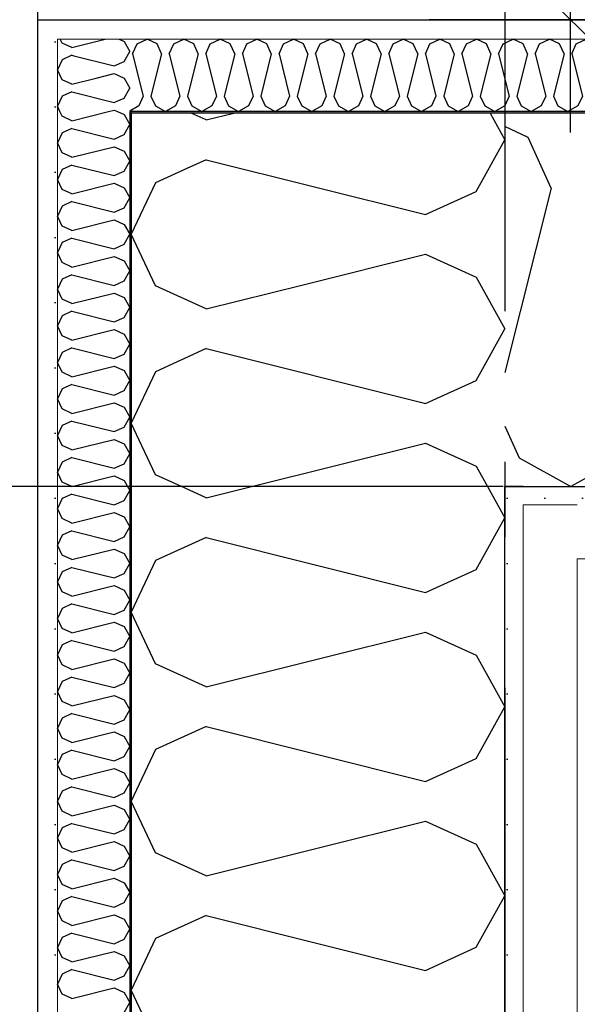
# Model space of a CAD drawing. Header units: millimetres. Extents: x -5000 to 341424, y -9235 to 550260.
# Tile 18 of 236: x 281214 to 281584, y 349127 to 349781. Entities that reach past the tile are written whole.
import ezdxf
from ezdxf.enums import TextEntityAlignment as Align

# ---------------------------------------------------------------- set-up
doc = ezdxf.new("R2010")
doc.units = ezdxf.units.MM
doc.header["$LTSCALE"] = 0.5
doc.header["$MEASUREMENT"] = 0
doc.linetypes.add('Akselinje', pattern=[1500, 1000, -200, 100, -200])
doc.linetypes.add('PLINE', pattern=[0])
for name, color, linetype in [('232- Ikke-bærende yttervegger (Skravur)(Nye konstruksjoner)', 7, 'Continuous'), ('232- Ikke-bærende yttervegger(Nye konstruksjoner)', 7, 'Continuous'), ('255- Gulvoverflate(Nye konstruksjoner)', 7, 'Continuous'), ('82-- Modullinjer(Nye konstruksjoner)', 7, 'Continuous'), ('842-M___1_50 Målsetting bygning', 7, 'Continuous'), ('842-M___1_50 Målsetting bygning(Nye konstruksjoner)', 7, 'Continuous'), ('862- M___Nettoareal(Nye konstruksjoner)', 7, 'Continuous'), ('862- M___Nettoareal(Polylinje)(Nye konstruksjoner)', 7, 'Continuous'), ('862- M___Nettoareal(Tekst)(Nye konstruksjoner)', 7, 'Continuous')]:
    doc.layers.add(name, color=color, linetype=linetype)
doc.layers.add('235- Utvendig kledning og overflate(Nye konstruksjoner)', color=7, linetype='Continuous', lineweight=0)
doc.layers.add('236- Innvendig kledning og overflate(Nye konstruksjoner)', color=7, linetype='Continuous', lineweight=0)
doc.styles.add('GENERATED_STYLE_1', font='txt')
doc.styles.add('GENERATED_STYLE_3', font='arial.ttf')
doc.styles.add('GENERATED_STYLE_5', font='arial.ttf')
doc.dimstyles.new('GENERATED_STYLE__2', dxfattribs={"dimtxt": 100, "dimasz": 95, "dimexe": 0.18, "dimexo": 0.0625, "dimgap": 0, "dimtad": 1, "dimtih": 1, "dimtoh": 1, "dimdec": 0, "dimzin": 0, "dimdsep": 46, "dimtxsty": 'GENERATED_STYLE_3', "dimblk": 'ARROWHEAD_6', "dimblk1": 'ARROWHEAD_6', "dimblk2": 'ARROWHEAD_6', "dimcen": 0.09, "dimse1": 1, "dimse2": 1, "dimclrd": 256, "dimclre": 256, "dimclrt": 256, "dimadec": 1, "dimazin": 0, "dimtfac": 1, "dimtdec": 4, "dimtmove": 0, "dimatfit": 3, "dimfxl": 1, "dimtolj": 1, "dimtzin": 0, "dimarcsym": 0})
doc.dimstyles.new('GENERATED_STYLE__4', dxfattribs={"dimtxt": 100, "dimasz": 95, "dimexe": 0.18, "dimexo": 0.0625, "dimgap": 0, "dimtad": 1, "dimdec": 0, "dimzin": 0, "dimdsep": 46, "dimtxsty": 'GENERATED_STYLE_3', "dimblk": 'ARROWHEAD_6', "dimblk1": 'ARROWHEAD_6', "dimblk2": 'ARROWHEAD_6', "dimcen": 0.09, "dimse1": 1, "dimse2": 1, "dimclrd": 256, "dimclre": 256, "dimclrt": 256, "dimadec": 1, "dimazin": 0, "dimtfac": 1, "dimtdec": 4, "dimtmove": 0, "dimatfit": 3, "dimfxl": 1, "dimtolj": 1, "dimtzin": 0, "dimarcsym": 0})
pattern_1 = [(0, (0, 0), (0, 43.30127), [0, -25]), (0, (12.5, 21.65), (0, 43.30127), [0, -25])]

# ---------------------------------------------------------------- blocks, each defined once
blk = doc.blocks.new('LEILIGHET 4__1', base_point=(283768.57, 348580.68))
at = {"layer": '862- M___Nettoareal(Polylinje)(Nye konstruksjoner)', "flags": 128}
blk.add_lwpolyline([(286041.01, 356380.68), (277911.01, 356380.68), (277911.01, 348080.68), (281226.01, 348080.68), (281226.01, 349780.68), (286041.01, 349780.68)], close=True, dxfattribs=at)
at = {"layer": '862- M___Nettoareal(Tekst)(Nye konstruksjoner)', "style": 'GENERATED_STYLE_1'}
for tag, p in [('DUMMY_861', (280027.46, 358559.56)), ('ROOM_NAME', (279287.32, 358509.74)), ('DUMMY_862', (279287.32, 358371.32))]:
    blk.add_attdef(tag, text='', height=100, dxfattribs=at).set_placement(p, align=Align.TOP_LEFT)
blk = doc.blocks.new('*X57')
at = {"layer": '232- Ikke-bærende yttervegger (Skravur)(Nye konstruksjoner)', "linetype": 'PLINE'}
for p, q in [((281242.14, 349765.1), (281240.92, 349767.68)), ((281248.65, 349762.14), (281242.14, 349765.1)), ((281248.65, 349762.14), (281270.79, 349767.68)), ((281280.1, 349767.68), (281283.31, 349766.22)), ((281283.31, 349766.22), (281287.01, 349759.59)), ((281249.98, 349756.71), (281276.8, 349750)), ((281283.31, 349752.96), (281287.01, 349759.59)), ((281276.8, 349750), (281283.31, 349752.96)), ((281264.79, 349741.89), (281276.8, 349744.9)), ((281276.8, 349744.9), (281283.31, 349741.94)), ((281283.31, 349741.94), (281287.01, 349735.31)), ((281283.31, 349728.68), (281287.01, 349735.31)), ((281279.66, 349727.02), (281283.31, 349728.68))]:
    blk.add_line(p, q, dxfattribs=at)
blk = doc.blocks.new('*X58')
at = {"layer": '232- Ikke-bærende yttervegger (Skravur)(Nye konstruksjoner)', "linetype": 'PLINE'}
for p, q in [((281337.81, 349714.09), (281327.73, 349718.68)), ((281337.81, 349714.09), (281356.17, 349718.68)), ((281526.09, 349718.68), (281536.01, 349700.91)), ((281516.89, 349666.65), (281536.01, 349700.91)), ((281337.81, 349687.73), (281324.85, 349681.83)), ((281337.81, 349687.73), (281483.29, 349651.36)), ((281483.29, 349651.36), (281516.89, 349666.65)), ((281402, 349604.68), (281483.29, 349625)), ((281483.29, 349625), (281516.89, 349609.72)), ((281516.89, 349609.72), (281536.01, 349575.46)), ((281516.89, 349541.2), (281536.01, 349575.46)), ((281483.29, 349525.91), (281516.89, 349541.2)), ((281479.94, 349526.75), (281483.29, 349525.91))]:
    blk.add_line(p, q, dxfattribs=at)
blk = doc.blocks.new('*X59')
at = {"layer": '232- Ikke-bærende yttervegger (Skravur)(Nye konstruksjoner)', "linetype": 'PLINE'}
for p, q in [((281242.14, 349716.54), (281240.66, 349719.68)), ((281248.65, 349713.58), (281273.04, 349719.68)), ((281278.87, 349719.68), (281283.31, 349717.66)), ((281283.31, 349717.66), (281287.01, 349711.03)), ((281248.65, 349713.58), (281242.14, 349716.54)), ((281283.31, 349704.4), (281287.01, 349711.03)), ((281242.14, 349705.52), (281239.01, 349698.89)), ((281248.65, 349708.48), (281242.14, 349705.52)), ((281248.65, 349708.48), (281276.8, 349701.44)), ((281276.8, 349701.44), (281283.31, 349704.4)), ((281242.14, 349692.25), (281239.01, 349698.89)), ((281248.65, 349689.3), (281242.14, 349692.25)), ((281248.65, 349689.3), (281276.8, 349696.34)), ((281276.8, 349696.34), (281283.31, 349693.38)), ((281283.31, 349693.38), (281287.01, 349686.75)), ((281248.65, 349684.19), (281242.14, 349681.24)), ((281248.65, 349684.19), (281276.8, 349677.16)), ((281283.31, 349680.11), (281287.01, 349686.75)), ((281242.14, 349681.24), (281239.01, 349674.6)), ((281276.8, 349677.16), (281283.31, 349680.11)), ((281242.14, 349667.97), (281239.01, 349674.6)), ((281248.65, 349665.01), (281276.8, 349672.05)), ((281276.8, 349672.05), (281283.31, 349669.09)), ((281248.65, 349665.01), (281242.14, 349667.97)), ((281283.31, 349669.09), (281287.01, 349662.46)), ((281248.65, 349659.91), (281242.14, 349656.95)), ((281248.65, 349659.91), (281276.8, 349652.87)), ((281283.31, 349655.83), (281287.01, 349662.46)), ((281242.14, 349656.95), (281239.01, 349650.32)), ((281276.8, 349652.87), (281283.31, 349655.83)), ((281242.14, 349643.69), (281239.01, 349650.32)), ((281248.65, 349640.73), (281276.8, 349647.77)), ((281276.8, 349647.77), (281283.31, 349644.81)), ((281283.31, 349644.81), (281287.01, 349638.18)), ((281248.65, 349640.73), (281242.14, 349643.69)), ((281242.14, 349632.67), (281239.01, 349626.04)), ((281248.65, 349635.63), (281242.14, 349632.67)), ((281248.65, 349635.63), (281276.8, 349628.59)), ((281283.31, 349631.55), (281287.01, 349638.18)), ((281242.14, 349619.41), (281239.01, 349626.04)), ((281276.8, 349628.59), (281283.31, 349631.55)), ((281248.65, 349616.45), (281242.14, 349619.41)), ((281248.65, 349616.45), (281276.8, 349623.49)), ((281276.8, 349623.49), (281283.31, 349620.53)), ((281283.31, 349620.53), (281287.01, 349613.9)), ((281283.31, 349607.27), (281287.01, 349613.9)), ((281242.14, 349608.39), (281239.01, 349601.76)), ((281248.65, 349611.35), (281242.14, 349608.39)), ((281248.65, 349611.35), (281276.8, 349604.31)), ((281276.8, 349604.31), (281283.31, 349607.27)), ((281242.14, 349595.13), (281239.01, 349601.76)), ((281248.65, 349592.17), (281276.8, 349599.21)), ((281276.8, 349599.21), (281283.31, 349596.25)), ((281248.65, 349592.17), (281242.14, 349595.13)), ((281283.31, 349596.25), (281287.01, 349589.62)), ((281248.65, 349587.07), (281242.14, 349584.11)), ((281248.65, 349587.07), (281276.8, 349580.03)), ((281283.31, 349582.99), (281287.01, 349589.62)), ((281242.14, 349584.11), (281239.01, 349577.48)), ((281276.8, 349580.03), (281283.31, 349582.99)), ((281242.14, 349570.85), (281239.01, 349577.48)), ((281248.65, 349567.89), (281276.8, 349574.93)), ((281276.8, 349574.93), (281283.31, 349571.97)), ((281248.65, 349567.89), (281242.14, 349570.85)), ((281283.31, 349571.97), (281287.01, 349565.34)), ((281242.14, 349559.83), (281239.01, 349553.2)), ((281248.65, 349562.79), (281242.14, 349559.83)), ((281248.65, 349562.79), (281276.8, 349555.75)), ((281283.31, 349558.71), (281287.01, 349565.34)), ((281276.8, 349555.75), (281283.31, 349558.71)), ((281242.14, 349546.57), (281239.01, 349553.2)), ((281248.65, 349543.61), (281276.8, 349550.65)), ((281276.8, 349550.65), (281283.31, 349547.69)), ((281283.31, 349547.69), (281287.01, 349541.06)), ((281248.65, 349543.61), (281242.14, 349546.57)), ((281283.31, 349534.43), (281287.01, 349541.06)), ((281242.14, 349535.55), (281239.01, 349528.92)), ((281248.65, 349538.51), (281242.14, 349535.55)), ((281248.65, 349538.51), (281276.8, 349531.47)), ((281276.8, 349531.47), (281283.31, 349534.43)), ((281242.14, 349522.29), (281239.01, 349528.92)), ((281248.65, 349519.33), (281242.14, 349522.29)), ((281248.65, 349519.33), (281276.8, 349526.37)), ((281276.8, 349526.37), (281283.31, 349523.41)), ((281283.31, 349523.41), (281287.01, 349516.78)), ((281248.65, 349514.23), (281242.14, 349511.27)), ((281248.65, 349514.23), (281276.8, 349507.19)), ((281283.31, 349510.15), (281287.01, 349516.78)), ((281242.14, 349511.27), (281239.01, 349504.64)), ((281276.8, 349507.19), (281283.31, 349510.15)), ((281242.14, 349498), (281239.01, 349504.64)), ((281248.65, 349495.05), (281276.8, 349502.08)), ((281276.8, 349502.08), (281283.31, 349499.13)), ((281248.65, 349495.05), (281242.14, 349498)), ((281283.31, 349499.13), (281287.01, 349492.49)), ((281248.65, 349489.94), (281242.14, 349486.99)), ((281248.65, 349489.94), (281276.8, 349482.9)), ((281283.31, 349485.86), (281287.01, 349492.49)), ((281242.14, 349486.99), (281239.01, 349480.35)), ((281276.8, 349482.9), (281283.31, 349485.86)), ((281242.14, 349473.72), (281239.01, 349480.35)), ((281248.65, 349470.76), (281276.8, 349477.8)), ((281276.8, 349477.8), (281283.31, 349474.84)), ((281283.31, 349474.84), (281287.01, 349468.21)), ((281248.65, 349470.76), (281242.14, 349473.72)), ((281242.14, 349462.7), (281239.01, 349456.07)), ((281248.65, 349465.66), (281242.14, 349462.7)), ((281248.65, 349465.66), (281276.8, 349458.62)), ((281283.31, 349461.58), (281287.01, 349468.21)), ((281242.14, 349449.44), (281239.01, 349456.07)), ((281276.8, 349458.62), (281283.31, 349461.58)), ((281248.65, 349446.48), (281242.14, 349449.44)), ((281248.65, 349446.48), (281276.8, 349453.52)), ((281276.8, 349453.52), (281283.31, 349450.56)), ((281283.31, 349450.56), (281287.01, 349443.93)), ((281283.31, 349437.3), (281287.01, 349443.93)), ((281242.14, 349438.42), (281239.01, 349431.79)), ((281248.65, 349441.38), (281242.14, 349438.42)), ((281248.65, 349441.38), (281276.8, 349434.34)), ((281276.8, 349434.34), (281283.31, 349437.3)), ((281242.14, 349425.16), (281239.01, 349431.79)), ((281248.65, 349422.2), (281276.8, 349429.24)), ((281276.8, 349429.24), (281283.31, 349426.28)), ((281248.65, 349422.2), (281242.14, 349425.16)), ((281283.31, 349426.28), (281287.01, 349419.65)), ((281248.65, 349417.1), (281242.14, 349414.14)), ((281248.65, 349417.1), (281276.8, 349410.06)), ((281283.31, 349413.02), (281287.01, 349419.65)), ((281242.14, 349414.14), (281239.01, 349407.51)), ((281276.8, 349410.06), (281283.31, 349413.02)), ((281242.14, 349400.88), (281239.01, 349407.51)), ((281248.65, 349397.92), (281276.8, 349404.96)), ((281276.8, 349404.96), (281283.31, 349402)), ((281248.65, 349397.92), (281242.14, 349400.88)), ((281283.31, 349402), (281287.01, 349395.37)), ((281242.14, 349389.86), (281239.01, 349383.23)), ((281248.65, 349392.82), (281242.14, 349389.86)), ((281248.65, 349392.82), (281276.8, 349385.78)), ((281283.31, 349388.74), (281287.01, 349395.37)), ((281276.8, 349385.78), (281283.31, 349388.74)), ((281242.14, 349376.6), (281239.01, 349383.23)), ((281248.65, 349373.64), (281276.8, 349380.68)), ((281276.8, 349380.68), (281283.31, 349377.72)), ((281283.31, 349377.72), (281287.01, 349371.09)), ((281248.65, 349373.64), (281242.14, 349376.6)), ((281283.31, 349364.46), (281287.01, 349371.09)), ((281242.14, 349365.58), (281239.01, 349358.95)), ((281248.65, 349368.54), (281242.14, 349365.58)), ((281248.65, 349368.54), (281276.8, 349361.5)), ((281276.8, 349361.5), (281283.31, 349364.46)), ((281242.14, 349352.32), (281239.01, 349358.95)), ((281248.65, 349349.36), (281242.14, 349352.32)), ((281248.65, 349349.36), (281276.8, 349356.4)), ((281276.8, 349356.4), (281283.31, 349353.44)), ((281283.31, 349353.44), (281287.01, 349346.81)), ((281248.65, 349344.26), (281242.14, 349341.3)), ((281248.65, 349344.26), (281276.8, 349337.22)), ((281283.31, 349340.18), (281287.01, 349346.81)), ((281242.14, 349341.3), (281239.01, 349334.67)), ((281276.8, 349337.22), (281283.31, 349340.18)), ((281242.14, 349328.04), (281239.01, 349334.67)), ((281248.65, 349325.08), (281276.8, 349332.12)), ((281276.8, 349332.12), (281283.31, 349329.16)), ((281248.65, 349325.08), (281242.14, 349328.04)), ((281283.31, 349329.16), (281287.01, 349322.53)), ((281248.65, 349319.98), (281242.14, 349317.02)), ((281248.65, 349319.98), (281276.8, 349312.94)), ((281283.31, 349315.9), (281287.01, 349322.53)), ((281242.14, 349317.02), (281239.01, 349310.39)), ((281276.8, 349312.94), (281283.31, 349315.9)), ((281242.14, 349303.75), (281239.01, 349310.39)), ((281248.65, 349300.8), (281276.8, 349307.83)), ((281276.8, 349307.83), (281283.31, 349304.88)), ((281248.65, 349300.8), (281242.14, 349303.75)), ((281283.31, 349304.88), (281287.01, 349298.24)), ((281242.14, 349292.74), (281239.01, 349286.1)), ((281248.65, 349295.69), (281242.14, 349292.74)), ((281248.65, 349295.69), (281276.8, 349288.65)), ((281283.31, 349291.61), (281287.01, 349298.24)), ((281242.14, 349279.47), (281239.01, 349286.1)), ((281276.8, 349288.65), (281283.31, 349291.61)), ((281248.65, 349276.51), (281242.14, 349279.47)), ((281248.65, 349276.51), (281276.8, 349283.55)), ((281276.8, 349283.55), (281283.31, 349280.59)), ((281283.31, 349280.59), (281287.01, 349273.96)), ((281283.31, 349267.33), (281287.01, 349273.96)), ((281242.14, 349268.45), (281239.01, 349261.82)), ((281248.65, 349271.41), (281242.14, 349268.45)), ((281248.65, 349271.41), (281276.8, 349264.37)), ((281276.8, 349264.37), (281283.31, 349267.33)), ((281242.14, 349255.19), (281239.01, 349261.82)), ((281248.65, 349252.23), (281276.8, 349259.27)), ((281276.8, 349259.27), (281283.31, 349256.31)), ((281248.65, 349252.23), (281242.14, 349255.19)), ((281283.31, 349256.31), (281287.01, 349249.68)), ((281248.65, 349247.13), (281242.14, 349244.17)), ((281248.65, 349247.13), (281276.8, 349240.09)), ((281283.31, 349243.05), (281287.01, 349249.68)), ((281242.14, 349244.17), (281239.01, 349237.54)), ((281276.8, 349240.09), (281283.31, 349243.05)), ((281242.14, 349230.91), (281239.01, 349237.54)), ((281248.65, 349227.95), (281276.8, 349234.99)), ((281276.8, 349234.99), (281283.31, 349232.03)), ((281248.65, 349227.95), (281242.14, 349230.91)), ((281283.31, 349232.03), (281287.01, 349225.4)), ((281248.65, 349222.85), (281242.14, 349219.89)), ((281248.65, 349222.85), (281276.8, 349215.81)), ((281283.31, 349218.77), (281287.01, 349225.4)), ((281242.14, 349219.89), (281239.01, 349213.26)), ((281276.8, 349215.81), (281283.31, 349218.77)), ((281242.14, 349206.63), (281239.01, 349213.26)), ((281248.65, 349203.67), (281276.8, 349210.71)), ((281276.8, 349210.71), (281283.31, 349207.75)), ((281283.31, 349207.75), (281287.01, 349201.12)), ((281248.65, 349203.67), (281242.14, 349206.63)), ((281283.31, 349194.49), (281287.01, 349201.12)), ((281242.14, 349195.61), (281239.01, 349188.98)), ((281248.65, 349198.57), (281242.14, 349195.61)), ((281248.65, 349198.57), (281276.8, 349191.53)), ((281276.8, 349191.53), (281283.31, 349194.49)), ((281242.14, 349182.35), (281239.01, 349188.98)), ((281248.65, 349179.39), (281242.14, 349182.35)), ((281248.65, 349179.39), (281276.8, 349186.43)), ((281276.8, 349186.43), (281283.31, 349183.47)), ((281283.31, 349183.47), (281287.01, 349176.84)), ((281248.65, 349174.29), (281242.14, 349171.33)), ((281248.65, 349174.29), (281276.8, 349167.25)), ((281283.31, 349170.21), (281287.01, 349176.84)), ((281242.14, 349171.33), (281239.01, 349164.7)), ((281276.8, 349167.25), (281283.31, 349170.21)), ((281242.14, 349158.07), (281239.01, 349164.7)), ((281248.65, 349155.11), (281276.8, 349162.15)), ((281276.8, 349162.15), (281283.31, 349159.19)), ((281248.65, 349155.11), (281242.14, 349158.07)), ((281283.31, 349159.19), (281287.01, 349152.56)), ((281248.65, 349150.01), (281242.14, 349147.05)), ((281248.65, 349150.01), (281276.8, 349142.97)), ((281283.31, 349145.93), (281287.01, 349152.56)), ((281242.14, 349147.05), (281239.01, 349140.42)), ((281276.8, 349142.97), (281283.31, 349145.93)), ((281242.14, 349133.79), (281239.01, 349140.42)), ((281248.65, 349130.83), (281276.8, 349137.87)), ((281276.8, 349137.87), (281283.31, 349134.91)), ((281248.65, 349130.83), (281242.14, 349133.79)), ((281283.31, 349134.91), (281287.01, 349128.28)), ((281283.31, 349121.64), (281287.01, 349128.28))]:
    blk.add_line(p, q, dxfattribs=at)
blk = doc.blocks.new('*X60')
at = {"layer": '232- Ikke-bærende yttervegger (Skravur)(Nye konstruksjoner)', "linetype": 'PLINE'}
for p, q in [((281248.65, 349757.04), (281242.14, 349754.08)), ((281248.65, 349757.04), (281249.98, 349756.71)), ((281242.14, 349754.08), (281239.01, 349747.45)), ((281242.14, 349740.82), (281239.01, 349747.45)), ((281248.65, 349737.86), (281242.14, 349740.82)), ((281248.65, 349737.86), (281264.79, 349741.89)), ((281242.14, 349729.8), (281239.01, 349723.17)), ((281248.65, 349732.76), (281242.14, 349729.8)), ((281248.65, 349732.76), (281276.8, 349725.72)), ((281276.8, 349725.72), (281279.66, 349727.02)), ((281240.66, 349719.68), (281239.01, 349723.17)), ((281273.04, 349719.68), (281276.8, 349720.62)), ((281276.8, 349720.62), (281278.87, 349719.68))]:
    blk.add_line(p, q, dxfattribs=at)
blk = doc.blocks.new('*X61')
at = {"layer": '232- Ikke-bærende yttervegger (Skravur)(Nye konstruksjoner)', "linetype": 'PLINE'}
for p, q in [((281337.81, 349463.18), (281321.34, 349470.68)), ((281337.81, 349463.18), (281367.79, 349470.68)), ((281524.47, 349470.68), (281536.01, 349450)), ((281516.89, 349415.74), (281536.01, 349450)), ((281337.81, 349436.82), (281304.22, 349421.54)), ((281337.81, 349436.82), (281483.29, 349400.45)), ((281304.22, 349421.54), (281288.01, 349387.28)), ((281483.29, 349400.45), (281516.89, 349415.74)), ((281304.22, 349353.02), (281288.01, 349387.28)), ((281337.81, 349337.73), (281483.29, 349374.1)), ((281483.29, 349374.1), (281516.89, 349358.81)), ((281516.89, 349358.81), (281536.01, 349324.55)), ((281337.81, 349337.73), (281304.22, 349353.02)), ((281516.89, 349290.29), (281536.01, 349324.55)), ((281337.81, 349311.37), (281304.22, 349296.08)), ((281337.81, 349311.37), (281483.29, 349275)), ((281304.22, 349296.08), (281288.01, 349261.82)), ((281483.29, 349275), (281516.89, 349290.29)), ((281304.22, 349227.56), (281288.01, 349261.82)), ((281337.81, 349212.27), (281483.29, 349248.64)), ((281483.29, 349248.64), (281516.89, 349233.36)), ((281516.89, 349233.36), (281536.01, 349199.1)), ((281337.81, 349212.27), (281304.22, 349227.56)), ((281516.89, 349164.84), (281536.01, 349199.1)), ((281337.81, 349185.92), (281304.22, 349170.63)), ((281337.81, 349185.92), (281483.29, 349149.55)), ((281304.22, 349170.63), (281288.01, 349136.37)), ((281483.29, 349149.55), (281516.89, 349164.84)), ((281304.22, 349102.11), (281288.01, 349136.37))]:
    blk.add_line(p, q, dxfattribs=at)
blk = doc.blocks.new('*X62')
at = {"layer": '232- Ikke-bærende yttervegger (Skravur)(Nye konstruksjoner)', "linetype": 'PLINE'}
for p, q in [((281324.85, 349681.83), (281304.22, 349672.44)), ((281304.22, 349672.44), (281288.01, 349638.18)), ((281304.22, 349603.92), (281288.01, 349638.18)), ((281337.81, 349588.63), (281304.22, 349603.92)), ((281337.81, 349588.63), (281402, 349604.68)), ((281337.81, 349562.28), (281304.22, 349546.99)), ((281337.81, 349562.28), (281479.94, 349526.75)), ((281304.22, 349546.99), (281288.01, 349512.73)), ((281304.22, 349478.47), (281288.01, 349512.73)), ((281367.79, 349470.68), (281483.29, 349499.55)), ((281483.29, 349499.55), (281516.89, 349484.26)), ((281516.89, 349484.26), (281524.47, 349470.68)), ((281321.34, 349470.68), (281304.22, 349478.47))]:
    blk.add_line(p, q, dxfattribs=at)
blk = doc.blocks.new('*X382')
at = {"layer": '232- Ikke-bærende yttervegger (Skravur)(Nye konstruksjoner)', "linetype": 'PLINE'}
for p, q in [((281288.95, 349758.04), (281291.91, 349764.54)), ((281291.91, 349764.54), (281298.54, 349767.68)), ((281305.17, 349764.54), (281298.54, 349767.68)), ((281308.13, 349758.04), (281305.17, 349764.54)), ((281313.23, 349758.04), (281316.19, 349764.54)), ((281316.19, 349764.54), (281322.82, 349767.68)), ((281329.45, 349764.54), (281322.82, 349767.68)), ((281332.41, 349758.04), (281329.45, 349764.54)), ((281337.51, 349758.04), (281340.47, 349764.54)), ((281340.47, 349764.54), (281347.1, 349767.68)), ((281353.73, 349764.54), (281347.1, 349767.68)), ((281356.69, 349758.04), (281353.73, 349764.54)), ((281361.8, 349758.04), (281364.75, 349764.54)), ((281364.75, 349764.54), (281371.39, 349767.68)), ((281378.02, 349764.54), (281371.39, 349767.68)), ((281380.97, 349758.04), (281378.02, 349764.54)), ((281386.08, 349758.04), (281389.04, 349764.54)), ((281389.04, 349764.54), (281395.67, 349767.68)), ((281402.3, 349764.54), (281395.67, 349767.68)), ((281405.26, 349758.04), (281402.3, 349764.54)), ((281410.36, 349758.04), (281413.32, 349764.54)), ((281413.32, 349764.54), (281419.95, 349767.68)), ((281426.58, 349764.54), (281419.95, 349767.68)), ((281429.54, 349758.04), (281426.58, 349764.54)), ((281434.64, 349758.04), (281437.6, 349764.54)), ((281437.6, 349764.54), (281444.23, 349767.68)), ((281450.86, 349764.54), (281444.23, 349767.68)), ((281453.82, 349758.04), (281450.86, 349764.54)), ((281458.92, 349758.04), (281461.88, 349764.54)), ((281461.88, 349764.54), (281468.51, 349767.68)), ((281475.14, 349764.54), (281468.51, 349767.68)), ((281478.1, 349758.04), (281475.14, 349764.54)), ((281483.2, 349758.04), (281486.16, 349764.54)), ((281486.16, 349764.54), (281492.79, 349767.68)), ((281499.42, 349764.54), (281492.79, 349767.68)), ((281502.38, 349758.04), (281499.42, 349764.54)), ((281507.48, 349758.04), (281510.44, 349764.54)), ((281510.44, 349764.54), (281517.07, 349767.68)), ((281523.7, 349764.54), (281517.07, 349767.68)), ((281526.66, 349758.04), (281523.7, 349764.54)), ((281531.76, 349758.04), (281534.72, 349764.54)), ((281534.72, 349764.54), (281541.35, 349767.68)), ((281547.98, 349764.54), (281541.35, 349767.68)), ((281550.94, 349758.04), (281547.98, 349764.54)), ((281556.05, 349758.04), (281559, 349764.54)), ((281559, 349764.54), (281565.64, 349767.68)), ((281572.27, 349764.54), (281565.64, 349767.68)), ((281575.23, 349758.04), (281572.27, 349764.54)), ((281580.33, 349758.04), (281583.29, 349764.54)), ((281583.29, 349764.54), (281589.92, 349767.68)), ((281596.55, 349764.54), (281589.92, 349767.68)), ((281599.51, 349758.04), (281596.55, 349764.54)), ((281604.61, 349758.04), (281607.57, 349764.54)), ((281607.57, 349764.54), (281614.2, 349767.68)), ((281620.83, 349764.54), (281614.2, 349767.68)), ((281623.79, 349758.04), (281620.83, 349764.54)), ((281628.89, 349758.04), (281631.85, 349764.54)), ((281631.85, 349764.54), (281638.48, 349767.68)), ((281645.11, 349764.54), (281638.48, 349767.68)), ((281648.07, 349758.04), (281645.11, 349764.54)), ((281653.17, 349758.04), (281656.13, 349764.54)), ((281656.13, 349764.54), (281662.76, 349767.68)), ((281669.39, 349764.54), (281662.76, 349767.68)), ((281672.35, 349758.04), (281669.39, 349764.54)), ((281677.45, 349758.04), (281680.41, 349764.54)), ((281680.41, 349764.54), (281687.04, 349767.68)), ((281693.67, 349764.54), (281687.04, 349767.68)), ((281696.63, 349758.04), (281693.67, 349764.54)), ((281701.73, 349758.04), (281704.69, 349764.54)), ((281704.69, 349764.54), (281711.32, 349767.68)), ((281717.95, 349764.54), (281711.32, 349767.68)), ((281720.91, 349758.04), (281717.95, 349764.54)), ((281726.01, 349758.04), (281728.97, 349764.54)), ((281728.97, 349764.54), (281735.6, 349767.68)), ((281742.24, 349764.54), (281735.6, 349767.68)), ((281745.19, 349758.04), (281742.24, 349764.54)), ((281750.3, 349758.04), (281753.25, 349764.54)), ((281753.25, 349764.54), (281759.89, 349767.68)), ((281766.52, 349764.54), (281759.89, 349767.68)), ((281769.48, 349758.04), (281766.52, 349764.54)), ((281774.58, 349758.04), (281777.54, 349764.54)), ((281777.54, 349764.54), (281784.17, 349767.68)), ((281790.8, 349764.54), (281784.17, 349767.68)), ((281793.76, 349758.04), (281790.8, 349764.54)), ((281798.86, 349758.04), (281801.82, 349764.54)), ((281801.82, 349764.54), (281808.45, 349767.68)), ((281815.08, 349764.54), (281808.45, 349767.68)), ((281818.04, 349758.04), (281815.08, 349764.54)), ((281823.14, 349758.04), (281826.1, 349764.54)), ((281826.1, 349764.54), (281832.73, 349767.68)), ((281839.36, 349764.54), (281832.73, 349767.68)), ((281842.32, 349758.04), (281839.36, 349764.54)), ((281847.42, 349758.04), (281850.38, 349764.54)), ((281850.38, 349764.54), (281855.01, 349766.73)), ((281288.95, 349758.04), (281295.99, 349729.88)), ((281308.13, 349758.04), (281301.09, 349729.88)), ((281313.23, 349758.04), (281320.27, 349729.88)), ((281332.41, 349758.04), (281325.37, 349729.88)), ((281337.51, 349758.04), (281344.55, 349729.88)), ((281356.69, 349758.04), (281349.65, 349729.88)), ((281361.8, 349758.04), (281368.83, 349729.88)), ((281380.97, 349758.04), (281373.94, 349729.88)), ((281386.08, 349758.04), (281393.12, 349729.88)), ((281405.26, 349758.04), (281398.22, 349729.88)), ((281410.36, 349758.04), (281417.4, 349729.88)), ((281429.54, 349758.04), (281422.5, 349729.88)), ((281434.64, 349758.04), (281441.68, 349729.88)), ((281453.82, 349758.04), (281446.78, 349729.88)), ((281458.92, 349758.04), (281465.96, 349729.88)), ((281478.1, 349758.04), (281471.06, 349729.88)), ((281483.2, 349758.04), (281490.24, 349729.88)), ((281502.38, 349758.04), (281495.34, 349729.88)), ((281507.48, 349758.04), (281514.52, 349729.88)), ((281526.66, 349758.04), (281519.62, 349729.88)), ((281531.76, 349758.04), (281538.8, 349729.88)), ((281550.94, 349758.04), (281543.9, 349729.88)), ((281556.05, 349758.04), (281563.08, 349729.88)), ((281575.23, 349758.04), (281568.19, 349729.88)), ((281580.33, 349758.04), (281587.37, 349729.88)), ((281599.51, 349758.04), (281592.47, 349729.88)), ((281604.61, 349758.04), (281611.65, 349729.88)), ((281623.79, 349758.04), (281616.75, 349729.88)), ((281628.89, 349758.04), (281635.93, 349729.88)), ((281648.07, 349758.04), (281641.03, 349729.88)), ((281653.17, 349758.04), (281660.21, 349729.88)), ((281672.35, 349758.04), (281665.31, 349729.88)), ((281677.45, 349758.04), (281684.49, 349729.88)), ((281696.63, 349758.04), (281689.59, 349729.88)), ((281701.73, 349758.04), (281708.77, 349729.88)), ((281720.91, 349758.04), (281713.87, 349729.88)), ((281726.01, 349758.04), (281733.05, 349729.88)), ((281745.19, 349758.04), (281738.15, 349729.88)), ((281750.3, 349758.04), (281757.33, 349729.88)), ((281769.48, 349758.04), (281762.44, 349729.88)), ((281774.58, 349758.04), (281781.62, 349729.88)), ((281793.76, 349758.04), (281786.72, 349729.88)), ((281798.86, 349758.04), (281805.9, 349729.88)), ((281818.04, 349758.04), (281811, 349729.88)), ((281823.14, 349758.04), (281830.18, 349729.88)), ((281842.32, 349758.04), (281835.28, 349729.88)), ((281847.42, 349758.04), (281854.46, 349729.88)), ((281295.99, 349729.88), (281293.03, 349723.38)), ((281301.09, 349729.88), (281304.05, 349723.38)), ((281320.27, 349729.88), (281317.31, 349723.38)), ((281325.37, 349729.88), (281328.33, 349723.38)), ((281344.55, 349729.88), (281341.59, 349723.38)), ((281349.65, 349729.88), (281352.61, 349723.38)), ((281368.83, 349729.88), (281365.88, 349723.38)), ((281373.94, 349729.88), (281376.89, 349723.38)), ((281393.12, 349729.88), (281390.16, 349723.38)), ((281398.22, 349729.88), (281401.18, 349723.38)), ((281417.4, 349729.88), (281414.44, 349723.38)), ((281422.5, 349729.88), (281425.46, 349723.38)), ((281441.68, 349729.88), (281438.72, 349723.38)), ((281446.78, 349729.88), (281449.74, 349723.38)), ((281465.96, 349729.88), (281463, 349723.38)), ((281471.06, 349729.88), (281474.02, 349723.38)), ((281490.24, 349729.88), (281487.28, 349723.38)), ((281495.34, 349729.88), (281498.3, 349723.38)), ((281514.52, 349729.88), (281511.56, 349723.38)), ((281519.62, 349729.88), (281522.58, 349723.38)), ((281538.8, 349729.88), (281535.84, 349723.38)), ((281543.9, 349729.88), (281546.86, 349723.38)), ((281563.08, 349729.88), (281560.13, 349723.38)), ((281568.19, 349729.88), (281571.14, 349723.38)), ((281587.37, 349729.88), (281584.41, 349723.38)), ((281592.47, 349729.88), (281595.43, 349723.38)), ((281611.65, 349729.88), (281608.69, 349723.38)), ((281616.75, 349729.88), (281619.71, 349723.38)), ((281635.93, 349729.88), (281632.97, 349723.38)), ((281641.03, 349729.88), (281643.99, 349723.38)), ((281660.21, 349729.88), (281657.25, 349723.38)), ((281665.31, 349729.88), (281668.27, 349723.38)), ((281684.49, 349729.88), (281681.53, 349723.38)), ((281689.59, 349729.88), (281692.55, 349723.38)), ((281708.77, 349729.88), (281705.81, 349723.38)), ((281713.87, 349729.88), (281716.83, 349723.38)), ((281733.05, 349729.88), (281730.09, 349723.38)), ((281738.15, 349729.88), (281741.11, 349723.38)), ((281757.33, 349729.88), (281754.38, 349723.38)), ((281762.44, 349729.88), (281765.4, 349723.38)), ((281781.62, 349729.88), (281778.66, 349723.38)), ((281786.72, 349729.88), (281789.68, 349723.38)), ((281805.9, 349729.88), (281802.94, 349723.38)), ((281811, 349729.88), (281813.96, 349723.38)), ((281830.18, 349729.88), (281827.22, 349723.38)), ((281835.28, 349729.88), (281838.24, 349723.38)), ((281854.46, 349729.88), (281851.5, 349723.38)), ((281293.03, 349723.38), (281287.01, 349720.01)), ((281304.05, 349723.38), (281310.68, 349719.68)), ((281317.31, 349723.38), (281310.68, 349719.68)), ((281328.33, 349723.38), (281334.96, 349719.68)), ((281341.59, 349723.38), (281334.96, 349719.68)), ((281352.61, 349723.38), (281359.24, 349719.68)), ((281365.88, 349723.38), (281359.24, 349719.68)), ((281376.89, 349723.38), (281383.53, 349719.68)), ((281390.16, 349723.38), (281383.53, 349719.68)), ((281401.18, 349723.38), (281407.81, 349719.68)), ((281414.44, 349723.38), (281407.81, 349719.68)), ((281425.46, 349723.38), (281432.09, 349719.68)), ((281438.72, 349723.38), (281432.09, 349719.68)), ((281449.74, 349723.38), (281456.37, 349719.68)), ((281463, 349723.38), (281456.37, 349719.68)), ((281474.02, 349723.38), (281480.65, 349719.68)), ((281487.28, 349723.38), (281480.65, 349719.68)), ((281498.3, 349723.38), (281504.93, 349719.68)), ((281511.56, 349723.38), (281504.93, 349719.68)), ((281522.58, 349723.38), (281529.21, 349719.68)), ((281535.84, 349723.38), (281529.21, 349719.68)), ((281546.86, 349723.38), (281553.49, 349719.68)), ((281560.13, 349723.38), (281553.49, 349719.68)), ((281571.14, 349723.38), (281577.78, 349719.68)), ((281584.41, 349723.38), (281577.78, 349719.68)), ((281595.43, 349723.38), (281602.06, 349719.68)), ((281608.69, 349723.38), (281602.06, 349719.68)), ((281619.71, 349723.38), (281626.34, 349719.68)), ((281632.97, 349723.38), (281626.34, 349719.68)), ((281643.99, 349723.38), (281650.62, 349719.68)), ((281657.25, 349723.38), (281650.62, 349719.68)), ((281668.27, 349723.38), (281674.9, 349719.68)), ((281681.53, 349723.38), (281674.9, 349719.68)), ((281692.55, 349723.38), (281699.18, 349719.68)), ((281705.81, 349723.38), (281699.18, 349719.68)), ((281716.83, 349723.38), (281723.46, 349719.68)), ((281730.09, 349723.38), (281723.46, 349719.68)), ((281741.11, 349723.38), (281747.74, 349719.68)), ((281754.38, 349723.38), (281747.74, 349719.68)), ((281765.4, 349723.38), (281772.03, 349719.68)), ((281778.66, 349723.38), (281772.03, 349719.68)), ((281789.68, 349723.38), (281796.31, 349719.68)), ((281802.94, 349723.38), (281796.31, 349719.68)), ((281813.96, 349723.38), (281820.59, 349719.68)), ((281827.22, 349723.38), (281820.59, 349719.68)), ((281838.24, 349723.38), (281844.87, 349719.68)), ((281851.5, 349723.38), (281844.87, 349719.68))]:
    blk.add_line(p, q, dxfattribs=at)
blk = doc.blocks.new('*X385')
at = {"layer": '232- Ikke-bærende yttervegger (Skravur)(Nye konstruksjoner)', "linetype": 'PLINE'}
for p, q in [((281608.27, 349702.46), (281642.53, 349718.68)), ((281676.79, 349702.46), (281642.53, 349718.68)), ((281733.72, 349702.46), (281767.98, 349718.68)), ((281802.24, 349702.46), (281767.98, 349718.68)), ((281551.33, 349702.46), (281536.01, 349709.72)), ((281566.62, 349668.87), (281551.33, 349702.46)), ((281592.98, 349668.87), (281608.27, 349702.46)), ((281692.07, 349668.87), (281676.79, 349702.46)), ((281718.43, 349668.87), (281733.72, 349702.46)), ((281817.53, 349668.87), (281802.24, 349702.46)), ((281843.88, 349668.87), (281855.01, 349693.31)), ((281566.62, 349668.87), (281536.01, 349546.41)), ((281592.98, 349668.87), (281629.35, 349523.39)), ((281692.07, 349668.87), (281655.7, 349523.39)), ((281718.43, 349668.87), (281754.8, 349523.39)), ((281817.53, 349668.87), (281781.16, 349523.39)), ((281843.88, 349668.87), (281855.01, 349624.38)), ((281629.35, 349523.39), (281614.06, 349489.8)), ((281655.7, 349523.39), (281670.99, 349489.8)), ((281754.8, 349523.39), (281739.51, 349489.8)), ((281781.16, 349523.39), (281796.45, 349489.8)), ((281536.01, 349510.75), (281545.54, 349489.8)), ((281545.54, 349489.8), (281579.8, 349470.68)), ((281614.06, 349489.8), (281579.8, 349470.68)), ((281670.99, 349489.8), (281705.25, 349470.68)), ((281739.51, 349489.8), (281705.25, 349470.68)), ((281796.45, 349489.8), (281830.71, 349470.68)), ((281855.01, 349484.24), (281830.71, 349470.68))]:
    blk.add_line(p, q, dxfattribs=at)
blk = doc.blocks.new('Standard grid marker[93]', base_point=(281536.01, 363787.13))
at = {"layer": '82-- Modullinjer(Nye konstruksjoner)', "linetype": 'Akselinje'}
blk.add_line((281536.01, 363587.13), (281536.01, 339987.13), dxfattribs=at)
at = {"layer": '82-- Modullinjer(Nye konstruksjoner)', "style": 'GENERATED_STYLE_5'}
for tag, p in [('AC_MarkerText_1_0', (281536.01, 363965.25)), ('AC_MarkerText_1_1', (281536.01, 339715.25))]:
    blk.add_attdef(tag, text='', height=100, rotation=360, dxfattribs=at).set_placement(p, align=Align.TOP_CENTER)
blk = doc.blocks.new('Standard grid marker[95]', base_point=(305734.77, 349470.68))
at = {"layer": '82-- Modullinjer(Nye konstruksjoner)', "linetype": 'Akselinje'}
blk.add_line((305534.77, 349470.68), (271734.77, 349470.68), dxfattribs=at)
at = {"layer": '82-- Modullinjer(Nye konstruksjoner)', "style": 'GENERATED_STYLE_5'}
for tag, p in [('AC_MarkerText_1_1', (271409.77, 349524.35)), ('AC_MarkerText_1_0', (305859.77, 349524.35))]:
    blk.add_attdef(tag, text='', height=100, rotation=360, dxfattribs=at).set_placement(p, align=Align.TOP_CENTER)
blk = doc.blocks.new('*D731')
at = {"layer": '842-M___1_50 Målsetting bygning', "linetype": 'PLINE'}
for p, q in [((281536.01, 348126.43), (281536.01, 348313.93)), ((281855.01, 348126.43), (281855.01, 348313.93)), ((281586.01, 348270.18), (281486.01, 348170.18)), ((281905.01, 348270.18), (281805.01, 348170.18)), ((281461.01, 348220.18), (281536.01, 348220.18)), ((281536.01, 348220.18), (281855.01, 348220.18))]:
    blk.add_line(p, q, dxfattribs=at)
at = {"layer": '842-M___1_50 Målsetting bygning', "insert": (281581.1, 348240.18), "char_height": 100, "attachment_point": 7, "style": 'GENERATED_STYLE_3'}
blk.add_mtext('\\A1;{\\pql;\\fArial|b0|i0|c0|p0;\\W1.000000;319}', dxfattribs=at)
blk = doc.blocks.new('ARROWHEAD_6')
at = {"linetype": 'Continuous'}
for p, q in [((-0.5, -0.5), (0.5, 0.5)), ((0, 0), (-1, 0))]:
    blk.add_line(p, q, dxfattribs=at)
blk = doc.blocks.new('*D873')
at = {"layer": '842-M___1_50 Målsetting bygning', "linetype": 'PLINE'}
for p, q in [((281536.01, 343393.99), (281536.01, 343206.49)), ((286041.01, 343393.99), (286041.01, 343206.49)), ((281486.01, 343250.24), (281586.01, 343350.24)), ((285991.01, 343250.24), (286091.01, 343350.24)), ((286041.01, 343300.24), (281536.01, 343300.24))]:
    blk.add_line(p, q, dxfattribs=at)
at = {"layer": '842-M___1_50 Målsetting bygning', "char_height": 100, "attachment_point": 7, "style": 'GENERATED_STYLE_3'}
for s, insert in [('\\A1;{\\pql;\\fArial|b0|i0|c0|p0;\\W1.000000;4\xa0505}', (283616.91, 343320.24)), ('\\A1;{\\pql;\\fArial|b0|i0|c0|p0;\\W1.000000;220}', (286036.6, 343320.24))]:
    blk.add_mtext(s, dxfattribs=dict(at, insert=insert))
blk = doc.blocks.new('*D875')
at = {"layer": '842-M___1_50 Målsetting bygning', "linetype": 'PLINE'}
for p, q in [((277849.01, 343393.99), (277849.01, 343206.49)), ((281288.01, 343393.99), (281288.01, 343206.49)), ((277799.01, 343250.24), (277899.01, 343350.24)), ((281238.01, 343250.24), (281338.01, 343350.24)), ((281288.01, 343300.24), (277849.01, 343300.24))]:
    blk.add_line(p, q, dxfattribs=at)
at = {"layer": '842-M___1_50 Målsetting bygning', "insert": (279396.91, 343320.24), "char_height": 100, "attachment_point": 7, "style": 'GENERATED_STYLE_3'}
blk.add_mtext('\\A1;{\\pql;\\fArial|b0|i0|c0|p0;\\W1.000000;3\xa0439}', dxfattribs=at)
blk = doc.blocks.new('SOV__39', base_point=(279477.11, 350061.01))
at = {"layer": '862- M___Nettoareal(Polylinje)(Nye konstruksjoner)', "linetype": 'PLINE', "flags": 128}
blk.add_lwpolyline([(281226.01, 351152.65), (277911.01, 351152.65), (277911, 348080.68), (281226.01, 348080.68)], close=True, dxfattribs=at)
at = {"layer": '862- M___Nettoareal(Tekst)(Nye konstruksjoner)', "style": 'GENERATED_STYLE_1'}
for tag, p in [('DUMMY_861', (279701.24, 350249.24)), ('ROOM_NAME', (279252.98, 350199.43)), ('DUMMY_862', (279252.98, 350061.01))]:
    blk.add_attdef(tag, text='', height=100, dxfattribs=at).set_placement(p, align=Align.TOP_LEFT)
blk = doc.blocks.new('*D1442')
at = {"layer": '842-M___1_50 Målsetting bygning(Nye konstruksjoner)', "linetype": 'PLINE'}
for p, q in [((280148.98, 351215.65), (280248.98, 351115.65)), ((280292.73, 351165.65), (280105.23, 351165.65)), ((280198.98, 349780.68), (280198.98, 351165.65)), ((280148.98, 349830.68), (280248.98, 349730.68)), ((280292.73, 349780.68), (280105.23, 349780.68)), ((280198.98, 349705.68), (280198.98, 349780.68))]:
    blk.add_line(p, q, dxfattribs=at)
at = {"layer": '842-M___1_50 Målsetting bygning(Nye konstruksjoner)', "char_height": 100, "attachment_point": 7, "rotation": 90, "style": 'GENERATED_STYLE_3'}
for s, insert in [('\\A1;{\\pql;\\fArial|b0|i0|c0|p0;\\W1.000000;98}', (280150.01, 350993.59)), ('\\A1;{\\pql;\\fArial|b0|i0|c0|p0;\\W1.000000;1\xa0385}', (280178.98, 350301.57))]:
    blk.add_mtext(s, dxfattribs=dict(at, insert=insert))
blk = doc.blocks.new('*D1493')
at = {"layer": '842-M___1_50 Målsetting bygning(Nye konstruksjoner)', "linetype": 'PLINE'}
for p, q in [((281529.51, 350105.68), (281629.51, 350005.68)), ((281673.26, 350055.68), (281485.76, 350055.68)), ((281579.51, 349780.68), (281579.51, 350055.68)), ((281529.51, 349830.68), (281629.51, 349730.68)), ((281673.26, 349780.68), (281485.76, 349780.68)), ((281579.51, 349705.68), (281579.51, 349780.68))]:
    blk.add_line(p, q, dxfattribs=at)
at = {"layer": '842-M___1_50 Målsetting bygning(Nye konstruksjoner)', "insert": (281559.51, 349803.77), "char_height": 100, "attachment_point": 7, "rotation": 90, "style": 'GENERATED_STYLE_3'}
blk.add_mtext('\\A1;{\\pql;\\fArial|b0|i0|c0|p0;\\W1.000000;275}', dxfattribs=at)

msp = doc.modelspace()

# ---------------------------------------------------------------- hatches: boundary and pattern name
at = {"layer": '232- Ikke-bærende yttervegger (Skravur)(Nye konstruksjoner)', "linetype": 'Continuous'}
h = msp.add_hatch(dxfattribs=at)
h.set_pattern_fill('Prikker_tett', color=256, style=0, pattern_type=2)
h.set_pattern_definition(pattern_1)
h.paths.add_polyline_path([(281226.01, 349780.68), (281239.01, 349767.68), (281239.01, 349780.68)])
h = msp.add_hatch(dxfattribs=at)
h.set_pattern_fill('Prikker_tett', color=256, style=0, pattern_type=2)
h.set_pattern_definition(pattern_1)
h.paths.add_polyline_path([(281226.01, 349767.68), (281239.01, 349767.68), (281226.01, 349780.68)])
h = msp.add_hatch(dxfattribs=at)
h.set_pattern_fill('Prikker_tett', color=256, style=0, pattern_type=2)
h.set_pattern_definition(pattern_1)
h.paths.add_polyline_path([(281239.01, 349780.68), (281239.01, 349767.68), (281855.01, 349767.68), (281855.01, 349780.68)])
h = msp.add_hatch(dxfattribs=at)
h.set_pattern_fill('Prikker_tett', color=256, style=0, pattern_type=2)
h.set_pattern_definition(pattern_1)
h.paths.add_polyline_path([(281226.01, 349767.68), (281226.01, 348080.68), (281239.01, 348080.68), (281239.01, 349767.68)])
for points in [[(281287.01, 349719.68), (281288.01, 349718.68), (281288.01, 349719.68)], [(281287.01, 349718.68), (281288.01, 349718.68), (281287.01, 349719.68)], [(281287.01, 349718.68), (281287.01, 348019.68), (281288.01, 348019.68), (281288.01, 349718.68)], [(281288.01, 349718.68), (281855.01, 349718.68), (281855.01, 349719.68), (281288.01, 349719.68)]]:
    msp.add_hatch(color=256, dxfattribs=at).paths.add_polyline_path(points)
h = msp.add_hatch(dxfattribs=at)
h.set_pattern_fill('Prikker_tett', color=256, style=0, pattern_type=2)
h.set_pattern_definition(pattern_1)
h.paths.add_polyline_path([(281536.01, 349470.68), (281548.01, 349458.68), (281548.01, 349470.68)])
h = msp.add_hatch(dxfattribs=at)
h.set_pattern_fill('Prikker_tett', color=256, style=0, pattern_type=2)
h.set_pattern_definition(pattern_1)
h.paths.add_polyline_path([(281536.01, 349458.68), (281548.01, 349458.68), (281536.01, 349470.68)])
h = msp.add_hatch(dxfattribs=at)
h.set_pattern_fill('Prikker_tett', color=256, style=0, pattern_type=2)
h.set_pattern_definition(pattern_1)
h.paths.add_polyline_path([(281548.01, 349458.68), (281855.01, 349458.68), (281855.01, 349470.68), (281548.01, 349470.68)])
h = msp.add_hatch(dxfattribs=at)
h.set_pattern_fill('Prikker_tett', color=256, style=0, pattern_type=2)
h.set_pattern_definition(pattern_1)
h.paths.add_polyline_path([(281548.01, 349458.68), (281536.01, 349458.68), (281536.01, 347770.68), (281548.01, 347770.68)])

# ---------------------------------------------------------------- linework, layer by layer
at = {"layer": '232- Ikke-bærende yttervegger(Nye konstruksjoner)', "linetype": 'PLINE'}
for p, q in [((281288.01, 349719.68), (281287.01, 349719.68)), ((281287.01, 349719.68), (281287.01, 349718.68)), ((281288.01, 349719.68), (281287.01, 349719.68)), ((281287.01, 349718.68), (281287.01, 348067.68)), ((281855.01, 349719.68), (281288.01, 349719.68)), ((281536.01, 349718.68), (281288.01, 349718.68)), ((281288.01, 349718.68), (281288.01, 349470.68)), ((281536.01, 349718.68), (281288.01, 349718.68)), ((281855.01, 349718.68), (281536.01, 349718.68)), ((281288.01, 349470.68), (281288.01, 348019.68)), ((281548.01, 349470.68), (281536.01, 349470.68)), ((281536.01, 348018.68), (281536.01, 349470.68)), ((281548.01, 349470.68), (281536.01, 349470.68)), ((281548.01, 349470.68), (281855.01, 349470.68))]:
    msp.add_line(p, q, dxfattribs=at)
at = {"layer": '235- Utvendig kledning og overflate(Nye konstruksjoner)', "linetype": 'PLINE'}
for p, q in [((281584.01, 349458.68), (281548.01, 349458.68)), ((281548.01, 347770.68), (281548.01, 349458.68)), ((281584.01, 349458.68), (281548.01, 349458.68)), ((281584.01, 347758.68), (281584.01, 349422.68)), ((281584.01, 349422.68), (281855.01, 349422.68))]:
    msp.add_line(p, q, dxfattribs=at)
at = {"layer": '236- Innvendig kledning og overflate(Nye konstruksjoner)', "linetype": 'PLINE'}
for p, q in [((281287.01, 349767.68), (281239.01, 349767.68)), ((281239.01, 349767.68), (281239.01, 349719.68)), ((281287.01, 349767.68), (281239.01, 349767.68)), ((281855.01, 349767.68), (281287.01, 349767.68)), ((281239.01, 349719.68), (281239.01, 348080.68))]:
    msp.add_line(p, q, dxfattribs=at)
at = {"layer": '236- Innvendig kledning og overflate(Nye konstruksjoner)', "linetype": 'PLINE', "flags": 128}
for points in [[(281226.01, 349780.68), (281239.01, 349780.68)], [(281226.01, 349780.68), (281226.01, 348080.68)], [(281855.01, 349780.68), (281239.01, 349780.68)]]:
    msp.add_lwpolyline(points, dxfattribs=at)
at = {"layer": '255- Gulvoverflate(Nye konstruksjoner)', "linetype": 'PLINE', "flags": 128}
msp.add_lwpolyline([(277601.01, 349570.68), (277601.01, 347770.68), (281536.01, 347770.68), (281536.01, 349470.68), (285893.01, 349470.68), (285893.01, 347770.68), (289886.01, 347770.68), (289886.01, 349470.68), (294243.01, 349470.68), (294243.01, 347770.68), (298236.01, 347770.68), (298236.01, 349470.68), (303051.01, 349470.68), (303051.01, 356690.65), (277601.01, 356690.65), (277601.01, 354890.65)], close=True, dxfattribs=at)

# ---------------------------------------------------------------- block references
at = {"layer": '232- Ikke-bærende yttervegger(Nye konstruksjoner)'}
for name in ['*X57', '*X382', '*X60', '*X59', '*X58', '*X385', '*X62', '*X61']:
    msp.add_blockref(name, (0, 0), dxfattribs=at)
at = {"layer": '82-- Modullinjer(Nye konstruksjoner)', "linetype": 'PLINE'}
for name, p in [('Standard grid marker[93]', (281536.01, 363787.13)), ('Standard grid marker[95]', (305734.77, 349470.68))]:
    msp.add_blockref(name, p, dxfattribs=at)
at = {"layer": '862- M___Nettoareal(Nye konstruksjoner)', "linetype": 'Continuous'}
for name, p in [('LEILIGHET 4__1', (283768.57, 348580.68)), ('SOV__39', (279477.11, 350061.01))]:
    msp.add_blockref(name, p, dxfattribs=at)

# ---------------------------------------------------------------- dimensions: what is measured, and where the dimension line sits
at = {"layer": '842-M___1_50 Målsetting bygning', "linetype": 'Continuous'}
for base, p1, p2, picture, middle in [((277849.01, 343300.24), (281288.01, 348868.68), (277849.01, 352230.66), '*D875', (279568.45, 343370.24)), ((281536.01, 343300.24), (286041.01, 352125.66), (281536.01, 348620.68), '*D873', (283788.45, 343370.24))]:
    dim = msp.add_linear_dim(base=base, p1=p1, p2=p2, angle=180, dimstyle='GENERATED_STYLE__2', dxfattribs=at)
    dim.commit()
    dim.dimension.update_dxf_attribs({"geometry": picture, "text_midpoint": middle, "dimtype": 160})
dim = msp.add_linear_dim(base=(281855.01, 348220.18), p1=(281536.01, 348620.68), p2=(281855.01, 349380.68), dimstyle='GENERATED_STYLE__2', dxfattribs=at)
dim.commit()
dim.dimension.update_dxf_attribs({"geometry": '*D731', "text_midpoint": (281695.25, 348290.18), "dimtype": 160})
at = {"layer": '842-M___1_50 Målsetting bygning(Nye konstruksjoner)', "linetype": 'Continuous'}
for base, p1, p2, picture, middle in [((280198.98, 351165.65), (281226, 349780.68), (281239, 351165.65), '*D1442', (280128.98, 350473.11)), ((281579.51, 350055.68), (281350, 349780.68), (281226, 350055.68), '*D1493', (281509.51, 349917.92))]:
    dim = msp.add_linear_dim(base=base, p1=p1, p2=p2, angle=90, dimstyle='GENERATED_STYLE__4', dxfattribs=at)
    dim.commit()
    dim.dimension.update_dxf_attribs({"geometry": picture, "text_midpoint": middle, "dimtype": 160, "text_rotation": 90})

doc.saveas('drawing.dxf')
